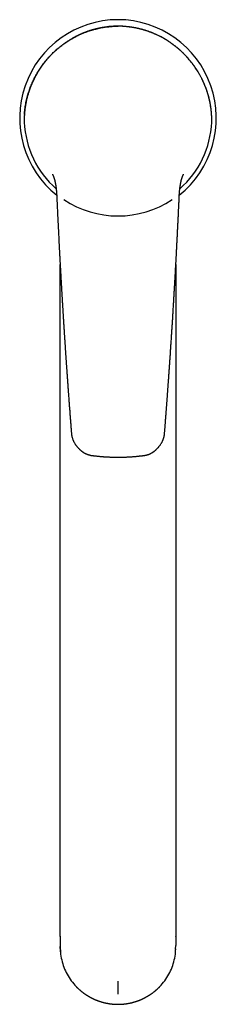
# Model space of a CAD drawing. Header units: millimetres. Extents: x 8 to 757, y 12 to 497.
# Tile 2 of 15: x 367 to 418, y 20 to 275. Entities that reach past the tile are written whole.
import ezdxf

# ---------------------------------------------------------------- set-up
doc = ezdxf.new("R2010")
doc.units = ezdxf.units.MM

msp = doc.modelspace()

# ---------------------------------------------------------------- linework, layer by layer
at = {"color": 7, "linetype": 'Continuous', "lineweight": 30}
for p, q in [((376.08, 233.24), (376.07, 233.25)), ((408.92, 233.23), (408.92, 233.25)), ((377.5, 138.51), (377.5, 211.41)), ((407.5, 211.42), (407.5, 138.51)), ((377.5, 84.1), (377.5, 138.51)), ((407.5, 138.51), (407.5, 84.1)), ((377.5, 37.61), (377.5, 84.1)), ((407.5, 84.1), (407.5, 37.61)), ((377.5, 37.63), (377.5, 37.6)), ((377.5, 37.61), (377.5, 37.6)), ((377.5, 37.61), (377.5, 35.25)), ((407.5, 37.6), (407.5, 37.63)), ((407.5, 37.61), (407.5, 37.63)), ((407.5, 37.61), (407.5, 37.6)), ((407.5, 37.61), (407.5, 35.25)), ((407.45, 34.26), (407.5, 35.25)), ((407.45, 34.27), (407.45, 34.26))]:
    msp.add_line(p, q, dxfattribs=at)
for radius, start, end in [(25.5, 90, 231.4368), (25.5, 308.5635, 90), (24.31, 182.3639, 228.7674), (24.31, 311.2328, 357.6361), (25.28, 236.3084, 303.7328)]:
    msp.add_arc((392.5, 249.28), radius, start, end, dxfattribs=at)
for points, knots in [([(392.5, 273.1), (392.39, 273.1), (392.16, 273.1), (391.83, 273.09), (391.51, 273.07), (391.19, 273.06), (390.89, 273.04), (390.59, 273.01), (390.3, 272.99), (390.02, 272.96), (389.73, 272.92), (389.43, 272.89), (389.12, 272.84), (388.83, 272.8), (388.54, 272.75), (388.27, 272.7), (388.01, 272.65), (387.75, 272.6), (387.51, 272.55), (387.28, 272.5), (387.06, 272.45), (386.84, 272.4), (386.65, 272.35), (386.46, 272.3), (386.29, 272.25), (386.13, 272.21), (385.97, 272.17), (385.82, 272.12), (385.68, 272.08), (385.53, 272.04), (385.4, 272), (385.29, 271.96), (385.2, 271.93), (385.11, 271.9), (385.03, 271.88), (384.92, 271.84), (384.79, 271.8), (384.63, 271.74), (384.46, 271.68), (384.28, 271.61), (384.09, 271.54), (383.89, 271.47), (383.68, 271.39), (383.47, 271.3), (383.25, 271.21), (383.02, 271.12), (382.79, 271.01), (382.56, 270.91), (382.33, 270.8), (382.09, 270.69), (381.86, 270.58), (381.63, 270.46), (381.35, 270.32), (381.04, 270.15), (380.69, 269.96), (380.34, 269.75), (379.99, 269.54), (379.63, 269.32), (379.29, 269.1), (378.95, 268.87), (378.6, 268.63), (378.25, 268.38), (377.9, 268.12), (377.56, 267.85), (377.22, 267.57), (376.89, 267.3), (376.56, 267.02), (376.25, 266.74), (375.95, 266.46), (375.65, 266.18), (375.37, 265.9), (375.1, 265.62), (374.83, 265.34), (374.57, 265.05), (374.32, 264.77), (374.07, 264.48), (373.83, 264.19), (373.59, 263.9), (373.35, 263.6), (373.11, 263.29), (372.88, 262.97), (372.65, 262.65), (372.43, 262.33), (372.2, 261.99), (372.02, 261.7), (371.86, 261.46), (371.75, 261.27), (371.63, 261.08), (371.52, 260.89), (371.42, 260.71), (371.32, 260.54), (371.23, 260.37), (371.14, 260.21), (371.05, 260.05), (370.97, 259.9), (370.9, 259.76), (370.83, 259.62), (370.76, 259.49), (370.7, 259.36), (370.64, 259.24), (370.59, 259.14), (370.55, 259.05), (370.51, 258.98), (370.48, 258.91), (370.44, 258.83), (370.4, 258.74), (370.36, 258.65), (370.31, 258.55), (370.26, 258.44), (370.21, 258.32), (370.16, 258.2), (370.1, 258.07), (370.05, 257.93), (369.99, 257.79), (369.92, 257.63), (369.86, 257.48), (369.8, 257.31), (369.73, 257.14), (369.66, 256.95), (369.6, 256.77), (369.53, 256.57), (369.46, 256.37), (369.39, 256.15), (369.31, 255.93), (369.24, 255.7), (369.17, 255.46), (369.1, 255.21), (369.02, 254.95), (368.95, 254.68), (368.88, 254.41), (368.82, 254.12), (368.75, 253.83), (368.68, 253.53), (368.62, 253.22), (368.56, 252.9), (368.5, 252.57), (368.45, 252.24), (368.4, 251.92), (368.36, 251.59), (368.32, 251.26), (368.29, 250.93), (368.25, 250.58), (368.24, 250.35), (368.23, 250.23)], [0, 0, 0, 0, 0.008812, 0.017436, 0.025872, 0.03412, 0.04218, 0.049912, 0.057462, 0.064829, 0.072013, 0.080327, 0.088381, 0.096174, 0.103707, 0.110979, 0.117989, 0.124739, 0.131226, 0.137452, 0.143415, 0.149117, 0.154557, 0.159446, 0.164101, 0.168524, 0.172713, 0.17667, 0.180874, 0.184779, 0.188385, 0.191691, 0.194078, 0.196302, 0.198551, 0.200872, 0.205195, 0.209748, 0.21453, 0.219541, 0.224891, 0.230478, 0.236304, 0.242368, 0.248669, 0.255208, 0.261987, 0.268516, 0.275254, 0.282185, 0.289134, 0.296049, 0.30293, 0.313676, 0.324338, 0.334916, 0.346156, 0.357299, 0.368345, 0.379292, 0.390141, 0.402131, 0.414024, 0.425847, 0.437601, 0.449285, 0.460896, 0.472436, 0.483901, 0.494728, 0.505489, 0.516194, 0.526843, 0.537469, 0.54821, 0.558458, 0.568824, 0.579308, 0.589908, 0.600625, 0.611458, 0.622407, 0.633471, 0.644649, 0.65594, 0.662327, 0.66871, 0.67491, 0.680903, 0.68669, 0.692271, 0.697645, 0.702876, 0.707896, 0.712704, 0.717301, 0.721687, 0.725789, 0.729687, 0.733382, 0.736874, 0.739286, 0.74159, 0.743791, 0.746139, 0.748787, 0.751736, 0.754986, 0.758231, 0.761731, 0.765484, 0.769492, 0.773755, 0.778273, 0.78284, 0.787641, 0.792677, 0.797948, 0.803454, 0.80909, 0.814954, 0.821044, 0.827361, 0.834042, 0.840959, 0.848112, 0.855502, 0.863129, 0.870991, 0.879089, 0.887423, 0.895992, 0.904796, 0.913834, 0.923105, 0.93261, 0.942346, 0.951474, 0.960796, 0.97031, 0.980017, 0.989913, 1, 1, 1, 1]), ([(368.23, 250.22), (368.25, 250.45), (368.28, 250.91), (368.36, 251.61), (368.46, 252.3), (368.58, 253), (368.71, 253.69), (368.87, 254.37), (369.05, 255.03), (369.23, 255.67), (369.43, 256.29), (369.64, 256.9), (369.87, 257.51), (370.12, 258.11), (370.38, 258.69), (370.64, 259.26), (370.92, 259.81), (371.22, 260.36), (371.53, 260.9), (371.85, 261.44), (372.19, 261.97), (372.54, 262.49), (372.91, 263.01), (373.3, 263.53), (373.71, 264.05), (374.14, 264.56), (374.58, 265.06), (375.03, 265.55), (375.49, 266.02), (375.96, 266.47), (376.43, 266.9), (376.92, 267.32), (377.41, 267.74), (377.93, 268.13), (378.45, 268.52), (378.98, 268.89), (379.51, 269.24), (380.02, 269.57), (380.53, 269.87), (381.04, 270.16), (381.57, 270.43), (382.1, 270.7), (382.63, 270.95), (383.2, 271.2), (383.8, 271.44), (384.44, 271.68), (385.08, 271.9), (385.74, 272.1), (386.39, 272.29), (387.06, 272.45), (387.7, 272.6), (388.32, 272.72), (388.91, 272.82), (389.5, 272.9), (390.1, 272.97), (390.7, 273.03), (391.3, 273.07), (391.9, 273.09), (392.3, 273.1), (392.5, 273.1)], [0, 0, 0, 0, 0.01998, 0.039985, 0.06001, 0.080048, 0.100093, 0.120141, 0.140184, 0.158548, 0.176899, 0.195233, 0.213544, 0.23183, 0.250086, 0.267506, 0.284945, 0.302399, 0.319864, 0.337339, 0.354819, 0.372302, 0.389785, 0.408098, 0.426406, 0.444706, 0.462997, 0.481276, 0.499543, 0.516984, 0.534445, 0.551922, 0.569412, 0.586912, 0.604419, 0.62193, 0.639443, 0.65517, 0.670895, 0.686619, 0.702341, 0.71806, 0.733777, 0.749492, 0.767358, 0.785238, 0.803131, 0.821034, 0.838944, 0.856858, 0.874773, 0.890447, 0.906119, 0.921786, 0.937447, 0.9531, 0.968743, 0.984377, 1, 1, 1, 1]), ([(416.77, 250.23), (416.76, 250.33), (416.75, 250.51), (416.73, 250.78), (416.7, 251.04), (416.68, 251.3), (416.65, 251.54), (416.62, 251.77), (416.59, 252), (416.56, 252.2), (416.53, 252.4), (416.5, 252.6), (416.46, 252.79), (416.43, 252.98), (416.39, 253.17), (416.36, 253.36), (416.32, 253.53), (416.29, 253.69), (416.25, 253.85), (416.22, 253.99), (416.17, 254.21), (416.1, 254.51), (416, 254.88), (415.9, 255.25), (415.79, 255.63), (415.67, 255.98), (415.57, 256.31), (415.46, 256.62), (415.35, 256.91), (415.25, 257.2), (415.14, 257.48), (415.03, 257.75), (414.93, 258), (414.82, 258.24), (414.71, 258.49), (414.6, 258.73), (414.48, 258.99), (414.35, 259.27), (414.2, 259.56), (414.05, 259.86), (413.89, 260.17), (413.72, 260.47), (413.54, 260.79), (413.37, 261.09), (413.18, 261.39), (413, 261.68), (412.82, 261.97), (412.62, 262.26), (412.43, 262.54), (412.21, 262.85), (411.97, 263.19), (411.69, 263.55), (411.41, 263.91), (411.13, 264.26), (410.83, 264.6), (410.54, 264.93), (410.24, 265.27), (409.93, 265.59), (409.63, 265.9), (409.32, 266.21), (409, 266.51), (408.68, 266.81), (408.35, 267.1), (408.01, 267.38), (407.68, 267.66), (407.35, 267.92), (407.01, 268.19), (406.67, 268.44), (406.32, 268.7), (405.95, 268.94), (405.58, 269.19), (405.21, 269.43), (404.82, 269.67), (404.45, 269.88), (404.1, 270.08), (403.78, 270.25), (403.45, 270.43), (403.11, 270.59), (402.81, 270.74), (402.54, 270.87), (402.31, 270.97), (402.09, 271.07), (401.87, 271.16), (401.66, 271.25), (401.45, 271.34), (401.23, 271.43), (401, 271.51), (400.79, 271.59), (400.58, 271.67), (400.38, 271.74), (400.2, 271.8), (400.02, 271.86), (399.87, 271.91), (399.76, 271.94), (399.68, 271.97), (399.59, 272), (399.5, 272.03), (399.4, 272.06), (399.28, 272.09), (399.15, 272.13), (399, 272.18), (398.83, 272.22), (398.66, 272.27), (398.47, 272.32), (398.27, 272.37), (398.07, 272.42), (397.86, 272.47), (397.65, 272.51), (397.43, 272.56), (397.2, 272.61), (396.96, 272.66), (396.71, 272.7), (396.46, 272.75), (396.2, 272.79), (395.94, 272.83), (395.66, 272.87), (395.37, 272.9), (395.08, 272.94), (394.78, 272.97), (394.47, 273), (394.17, 273.02), (393.88, 273.05), (393.57, 273.06), (393.26, 273.08), (392.93, 273.09), (392.68, 273.1), (392.54, 273.1), (392.5, 273.1)], [0, 0, 0, 0, 0.008026, 0.01581, 0.023353, 0.030657, 0.037723, 0.044554, 0.050779, 0.056797, 0.062607, 0.068211, 0.07361, 0.079393, 0.084922, 0.090197, 0.095218, 0.099987, 0.104503, 0.108767, 0.112778, 0.123701, 0.134671, 0.145704, 0.1568, 0.167963, 0.177226, 0.186291, 0.195154, 0.203818, 0.212282, 0.220546, 0.228156, 0.235588, 0.243001, 0.250572, 0.258293, 0.267394, 0.276675, 0.286137, 0.29578, 0.305604, 0.315611, 0.325801, 0.335305, 0.344951, 0.354589, 0.364179, 0.373723, 0.383223, 0.39588, 0.408465, 0.420981, 0.433434, 0.445825, 0.45816, 0.470441, 0.482747, 0.494546, 0.506446, 0.518401, 0.5304, 0.542444, 0.554535, 0.565982, 0.577476, 0.58902, 0.600616, 0.612292, 0.624077, 0.635975, 0.64799, 0.660124, 0.672383, 0.682105, 0.691908, 0.701796, 0.711769, 0.721832, 0.728616, 0.735223, 0.741643, 0.747875, 0.753919, 0.759765, 0.76639, 0.772729, 0.778785, 0.78456, 0.790056, 0.795273, 0.800214, 0.804879, 0.807213, 0.809475, 0.811832, 0.814379, 0.817115, 0.820042, 0.823932, 0.828114, 0.832587, 0.837351, 0.842406, 0.847751, 0.853388, 0.858811, 0.864479, 0.870393, 0.876554, 0.882961, 0.889616, 0.896201, 0.903014, 0.910056, 0.917328, 0.924832, 0.93257, 0.940544, 0.948755, 0.956332, 0.964106, 0.972076, 0.980246, 0.988617, 0.997193, 1, 1, 1, 1]), ([(416.77, 250.22), (416.74, 250.55), (416.69, 251.21), (416.57, 252.17), (416.43, 252.96), (416.31, 253.58), (416.2, 254.07), (416.08, 254.57), (415.89, 255.27), (415.62, 256.16), (415.34, 256.94), (415.15, 257.45), (415.05, 257.7), (414.94, 257.96), (414.84, 258.21), (414.73, 258.45), (414.55, 258.84), (414.3, 259.37), (413.97, 260.02), (413.62, 260.65), (413.26, 261.26), (412.89, 261.85), (412.5, 262.43), (412.13, 262.96), (411.78, 263.43), (411.46, 263.83), (411.15, 264.22), (410.82, 264.61), (410.5, 264.98), (410.17, 265.34), (409.83, 265.69), (409.43, 266.1), (408.94, 266.56), (408.38, 267.07), (407.81, 267.56), (407.24, 268.01), (406.66, 268.44), (406.07, 268.86), (405.47, 269.26), (404.86, 269.64), (404.26, 269.99), (403.66, 270.32), (403.05, 270.63), (402.44, 270.92), (401.66, 271.26), (400.71, 271.63), (399.58, 272.02), (398.44, 272.34), (397.29, 272.61), (396.11, 272.82), (394.92, 272.98), (393.72, 273.08), (392.91, 273.09), (392.5, 273.1)], [0, 0, 0, 0, 0.02902, 0.056566, 0.082638, 0.097313, 0.111477, 0.125131, 0.141386, 0.173227, 0.203964, 0.211833, 0.219626, 0.227343, 0.234985, 0.242551, 0.250042, 0.271093, 0.291705, 0.311881, 0.33162, 0.350926, 0.369798, 0.390273, 0.404588, 0.418719, 0.432669, 0.446437, 0.460026, 0.473435, 0.486665, 0.499719, 0.520884, 0.54159, 0.56184, 0.58164, 0.600994, 0.619905, 0.640104, 0.658889, 0.677448, 0.695784, 0.713901, 0.731802, 0.749491, 0.781132, 0.812492, 0.843587, 0.874432, 0.90553, 0.936813, 0.968297, 1, 1, 1, 1]), ([(392.5, 273.1), (392.5, 273.1), (392.5, 273.11), (392.5, 273.1), (392.5, 273.1)], [0, 0, 0, 0, 0.120268, 1, 1, 1, 1]), ([(368.23, 250.23), (368.23, 250.21), (368.23, 250.16), (368.22, 250.1), (368.22, 250.04), (368.22, 249.99), (368.21, 249.95), (368.21, 249.92), (368.21, 249.89), (368.21, 249.86), (368.21, 249.83), (368.21, 249.8), (368.2, 249.75), (368.2, 249.7), (368.2, 249.64), (368.2, 249.58), (368.2, 249.51), (368.2, 249.45), (368.19, 249.37), (368.19, 249.32), (368.19, 249.29)], [0, 0, 0, 0, 0.082808, 0.155918, 0.219158, 0.272404, 0.315578, 0.348655, 0.377454, 0.40705, 0.438871, 0.472923, 0.519496, 0.570452, 0.631323, 0.703204, 0.767375, 0.838273, 0.915841, 1, 1, 1, 1]), ([(416.81, 249.29), (416.81, 249.32), (416.81, 249.39), (416.8, 249.48), (416.8, 249.56), (416.8, 249.63), (416.8, 249.68), (416.8, 249.72), (416.79, 249.76), (416.79, 249.79), (416.79, 249.82), (416.79, 249.84), (416.79, 249.87), (416.79, 249.89), (416.79, 249.91), (416.79, 249.93), (416.79, 249.96), (416.78, 250), (416.78, 250.05), (416.78, 250.1), (416.77, 250.17), (416.77, 250.21), (416.77, 250.23)], [0, 0, 0, 0, 0.100717, 0.196532, 0.281417, 0.355283, 0.405558, 0.448986, 0.487736, 0.524238, 0.549376, 0.57333, 0.596102, 0.617695, 0.638138, 0.662342, 0.693983, 0.737389, 0.789775, 0.851076, 0.921195, 1, 1, 1, 1]), ([(368.19, 249.28), (368.19, 249.21), (368.19, 249.08), (368.19, 248.88), (368.19, 248.68), (368.2, 248.48), (368.2, 248.34), (368.21, 248.27)], [0, 0, 0, 0, 0.199056, 0.399293, 0.600003, 0.800474, 1, 1, 1, 1]), ([(416.79, 248.27), (416.8, 248.34), (416.8, 248.48), (416.81, 248.68), (416.81, 248.88), (416.81, 249.08), (416.81, 249.21), (416.81, 249.28)], [0, 0, 0, 0, 0.199524, 0.400004, 0.600723, 0.800962, 1, 1, 1, 1]), ([(416.81, 249.15), (416.81, 249.17), (416.81, 249.21), (416.81, 249.25), (416.81, 249.28)], [0, 0, 0, 0, 0.367611, 1, 1, 1, 1]), ([(375.48, 234.79), (375.48, 234.79), (375.48, 234.79), (375.48, 234.79), (375.48, 234.79), (375.49, 234.79), (375.49, 234.78), (375.49, 234.78), (375.49, 234.78), (375.49, 234.78), (375.49, 234.78), (375.49, 234.77), (375.5, 234.77), (375.5, 234.76), (375.5, 234.76), (375.5, 234.76), (375.5, 234.75), (375.51, 234.75), (375.51, 234.74), (375.51, 234.73), (375.52, 234.73), (375.52, 234.72), (375.52, 234.72), (375.53, 234.71), (375.53, 234.7), (375.53, 234.7), (375.54, 234.69), (375.54, 234.68), (375.54, 234.68), (375.55, 234.67), (375.55, 234.66), (375.56, 234.65), (375.56, 234.64), (375.57, 234.63), (375.57, 234.62), (375.58, 234.61), (375.58, 234.6), (375.59, 234.59), (375.59, 234.57), (375.6, 234.56), (375.6, 234.55), (375.61, 234.54), (375.61, 234.54), (375.62, 234.53), (375.62, 234.51), (375.63, 234.49), (375.64, 234.47), (375.65, 234.44), (375.67, 234.41), (375.68, 234.37), (375.7, 234.34), (375.71, 234.31), (375.72, 234.29), (375.73, 234.27), (375.74, 234.25), (375.74, 234.23), (375.75, 234.22), (375.76, 234.2), (375.77, 234.17), (375.78, 234.14), (375.8, 234.1), (375.81, 234.05), (375.83, 234.02), (375.84, 233.99), (375.85, 233.95), (375.86, 233.92), (375.88, 233.88), (375.89, 233.84), (375.9, 233.81), (375.92, 233.77), (375.93, 233.74), (375.94, 233.71), (375.95, 233.68), (375.96, 233.65), (375.96, 233.63), (375.97, 233.61), (375.98, 233.59), (375.98, 233.57), (375.99, 233.55), (376, 233.53), (376, 233.5), (376.01, 233.47), (376.02, 233.45), (376.03, 233.42), (376.04, 233.4), (376.04, 233.38), (376.05, 233.36), (376.05, 233.34), (376.05, 233.33), (376.06, 233.33)], [0, 0, 0, 0, 0.0052961, 0.0136692, 0.0231441, 0.0353866, 0.0474511, 0.0572802, 0.0655949, 0.0722737, 0.0803761, 0.0897654, 0.0998633, 0.1078567, 0.1137569, 0.1207159, 0.1289123, 0.1391275, 0.1497811, 0.1584874, 0.1654146, 0.1712313, 0.1772625, 0.1864068, 0.1946933, 0.2004721, 0.2060768, 0.2135387, 0.221579, 0.2290151, 0.2364438, 0.2441891, 0.2537572, 0.2622598, 0.2702397, 0.2790203, 0.2867275, 0.2939179, 0.3030665, 0.3120155, 0.3182368, 0.3227623, 0.3289219, 0.3363156, 0.343015, 0.3558341, 0.3696846, 0.3878809, 0.4095223, 0.4289964, 0.4486137, 0.4663334, 0.4768824, 0.4868131, 0.4962737, 0.5055666, 0.5150619, 0.5263218, 0.5394036, 0.5526784, 0.5771551, 0.6018797, 0.6199672, 0.6353015, 0.6529897, 0.6718159, 0.6962866, 0.7180111, 0.7361601, 0.7545174, 0.772825, 0.7907322, 0.8062852, 0.8196877, 0.8315917, 0.8440873, 0.854384, 0.8644535, 0.8754725, 0.888368, 0.9031898, 0.9184042, 0.9336272, 0.948586, 0.9609234, 0.9703582, 0.9807439, 0.9910395, 1, 1, 1, 1]), ([(408.94, 233.33), (408.94, 233.33), (408.95, 233.34), (408.95, 233.36), (408.96, 233.39), (408.97, 233.41), (408.98, 233.44), (408.98, 233.46), (408.99, 233.49), (409, 233.53), (409.01, 233.56), (409.03, 233.6), (409.04, 233.64), (409.05, 233.68), (409.07, 233.72), (409.08, 233.75), (409.09, 233.78), (409.1, 233.81), (409.11, 233.84), (409.12, 233.87), (409.13, 233.91), (409.14, 233.93), (409.15, 233.95), (409.16, 233.98), (409.16, 234), (409.17, 234.01), (409.18, 234.03), (409.18, 234.04), (409.19, 234.06), (409.2, 234.09), (409.21, 234.11), (409.22, 234.14), (409.24, 234.18), (409.25, 234.21), (409.26, 234.24), (409.27, 234.27), (409.28, 234.29), (409.29, 234.3), (409.3, 234.32), (409.3, 234.35), (409.31, 234.37), (409.32, 234.39), (409.33, 234.41), (409.34, 234.43), (409.35, 234.45), (409.36, 234.46), (409.36, 234.48), (409.37, 234.5), (409.38, 234.51), (409.38, 234.52), (409.39, 234.53), (409.39, 234.54), (409.4, 234.55), (409.4, 234.56), (409.4, 234.56), (409.41, 234.58), (409.41, 234.59), (409.42, 234.59), (409.42, 234.6), (409.43, 234.61), (409.43, 234.62), (409.43, 234.63), (409.44, 234.64), (409.45, 234.65), (409.45, 234.66), (409.46, 234.68), (409.46, 234.69), (409.46, 234.69), (409.47, 234.7), (409.47, 234.7), (409.47, 234.71), (409.48, 234.72), (409.48, 234.72), (409.48, 234.73), (409.49, 234.73), (409.49, 234.74), (409.49, 234.74), (409.49, 234.74), (409.5, 234.75), (409.5, 234.76), (409.5, 234.76), (409.5, 234.77), (409.51, 234.77), (409.51, 234.77), (409.51, 234.78), (409.51, 234.78), (409.51, 234.78), (409.51, 234.78), (409.51, 234.79), (409.51, 234.79), (409.52, 234.79), (409.52, 234.79), (409.52, 234.79), (409.52, 234.79), (409.52, 234.79), (409.52, 234.79)], [0, 0, 0, 0, 0.002013, 0.018729, 0.034728, 0.048393, 0.06127, 0.073808, 0.091188, 0.110006, 0.130083, 0.151131, 0.173762, 0.196691, 0.218921, 0.236031, 0.251368, 0.269272, 0.283931, 0.301575, 0.32226, 0.335567, 0.347884, 0.359788, 0.37, 0.378623, 0.386091, 0.394495, 0.404511, 0.416356, 0.428307, 0.447283, 0.465927, 0.483707, 0.499301, 0.51337, 0.522829, 0.532092, 0.542895, 0.556069, 0.570182, 0.581123, 0.592367, 0.604072, 0.615681, 0.62568, 0.636073, 0.645168, 0.653797, 0.664416, 0.670692, 0.675988, 0.679973, 0.684316, 0.690713, 0.698602, 0.706079, 0.712125, 0.718616, 0.726328, 0.733644, 0.739779, 0.747334, 0.758655, 0.768179, 0.778538, 0.78885, 0.794686, 0.79928, 0.804759, 0.812926, 0.822563, 0.83068, 0.836921, 0.842252, 0.846725, 0.851195, 0.857455, 0.869054, 0.878415, 0.886049, 0.893411, 0.904482, 0.916468, 0.925844, 0.933739, 0.940073, 0.947813, 0.956909, 0.967197, 0.976163, 0.982672, 0.988103, 0.993433, 1, 1, 1, 1]), ([(376.03, 233.44), (376.03, 233.44), (376.03, 233.44), (376.03, 233.44), (376.03, 233.44), (376.03, 233.44), (376.03, 233.44), (376.03, 233.44), (376.03, 233.43), (376.03, 233.43), (376.03, 233.42), (376.03, 233.42), (376.03, 233.41), (376.04, 233.4), (376.04, 233.39), (376.04, 233.38), (376.04, 233.37), (376.05, 233.36), (376.05, 233.34), (376.06, 233.33), (376.06, 233.32), (376.06, 233.31), (376.06, 233.29), (376.07, 233.28), (376.07, 233.27), (376.07, 233.26), (376.08, 233.25), (376.08, 233.24)], [0, 0, 0, 0, 0.009037, 0.082553, 0.136108, 0.178559, 0.216357, 0.261167, 0.301484, 0.344763, 0.384584, 0.420263, 0.456684, 0.500021, 0.549887, 0.600877, 0.651377, 0.700691, 0.752607, 0.797847, 0.837781, 0.87246, 0.909116, 0.946259, 0.961394, 0.97941, 1, 1, 1, 1]), ([(376.07, 233.25), (376.08, 233.25), (376.08, 233.23), (376.09, 233.19), (376.1, 233.15), (376.11, 233.1), (376.12, 233.05), (376.14, 233), (376.15, 232.94), (376.16, 232.89), (376.17, 232.83), (376.19, 232.77), (376.2, 232.69), (376.22, 232.59), (376.25, 232.47), (376.27, 232.32), (376.31, 232.16), (376.34, 231.96), (376.37, 231.76), (376.4, 231.55), (376.44, 231.32), (376.47, 231.08), (376.49, 230.83), (376.52, 230.56), (376.54, 230.29), (376.56, 230.01), (376.58, 229.72), (376.6, 229.44), (376.61, 229.17), (376.63, 228.89), (376.64, 228.61), (376.65, 228.32), (376.67, 228.04), (376.68, 227.75), (376.7, 227.36), (376.72, 226.85), (376.75, 226.23), (376.78, 225.56), (376.81, 224.82), (376.85, 224.02), (376.89, 223.21), (376.93, 222.39), (376.97, 221.56), (377.01, 220.71), (377.06, 219.88), (377.1, 219.06), (377.14, 218.26), (377.18, 217.45), (377.22, 216.62), (377.27, 215.79), (377.3, 215.07), (377.33, 214.48), (377.36, 214), (377.38, 213.54), (377.41, 213.08), (377.43, 212.62), (377.46, 212.15), (377.49, 211.66), (377.51, 211.15), (377.54, 210.65), (377.57, 210.16), (377.6, 209.67), (377.62, 209.19), (377.65, 208.72), (377.68, 208.26), (377.7, 207.81), (377.73, 207.37), (377.75, 206.94), (377.78, 206.52), (377.8, 206.11), (377.82, 205.7), (377.84, 205.31), (377.87, 204.93), (377.89, 204.56), (377.91, 204.21), (377.93, 203.86), (377.95, 203.54), (377.97, 203.26), (377.98, 203), (378, 202.75), (378.01, 202.5), (378.02, 202.26), (378.04, 202.01), (378.05, 201.76), (378.07, 201.5), (378.09, 201.22), (378.11, 200.93), (378.12, 200.6), (378.14, 200.27), (378.17, 199.93), (378.19, 199.58), (378.21, 199.22), (378.23, 198.85), (378.26, 198.47), (378.28, 198.07), (378.31, 197.65), (378.33, 197.22), (378.36, 196.78), (378.39, 196.33), (378.42, 195.88), (378.45, 195.43), (378.47, 194.99), (378.5, 194.53), (378.53, 194.07), (378.56, 193.6), (378.59, 193.12), (378.63, 192.64), (378.66, 192.15), (378.69, 191.68), (378.72, 191.24), (378.75, 190.83), (378.77, 190.42), (378.8, 190.01), (378.83, 189.6), (378.85, 189.21), (378.88, 188.83), (378.9, 188.45), (378.93, 188.07), (378.96, 187.68), (378.98, 187.28), (379.01, 186.89), (379.04, 186.51), (379.06, 186.14), (379.09, 185.78), (379.11, 185.43), (379.14, 185.08), (379.16, 184.74), (379.18, 184.41), (379.21, 184.08), (379.23, 183.77), (379.25, 183.47), (379.27, 183.19), (379.29, 182.94), (379.3, 182.7), (379.32, 182.48), (379.33, 182.26), (379.35, 182.07), (379.36, 181.92), (379.37, 181.79), (379.38, 181.66), (379.39, 181.54), (379.39, 181.42), (379.4, 181.31), (379.41, 181.19), (379.42, 181.08), (379.43, 180.97), (379.43, 180.88), (379.44, 180.8), (379.44, 180.74), (379.45, 180.7), (379.45, 180.66), (379.45, 180.62), (379.45, 180.58), (379.46, 180.52), (379.46, 180.45), (379.47, 180.37), (379.48, 180.28), (379.48, 180.17), (379.49, 180.06), (379.5, 179.93), (379.51, 179.8), (379.52, 179.66), (379.53, 179.51), (379.54, 179.35), (379.56, 179.18), (379.57, 179), (379.58, 178.81), (379.6, 178.61), (379.61, 178.4), (379.63, 178.18), (379.65, 177.96), (379.66, 177.73), (379.68, 177.5), (379.71, 177.14), (379.74, 176.65), (379.79, 176.03), (379.83, 175.42), (379.88, 174.82), (379.92, 174.22), (379.97, 173.65), (380.01, 173.09), (380.05, 172.56), (380.09, 172.03), (380.13, 171.51), (380.17, 171), (380.21, 170.49), (380.25, 169.98), (380.29, 169.48), (380.33, 168.97), (380.36, 168.55), (380.39, 168.22), (380.4, 167.99), (380.43, 167.76), (380.45, 167.54), (380.48, 167.31), (380.52, 167.08), (380.57, 166.86), (380.63, 166.64), (380.7, 166.42), (380.77, 166.2), (380.86, 165.99), (380.95, 165.78), (381.05, 165.58), (381.16, 165.37), (381.27, 165.17), (381.39, 164.98), (381.52, 164.79), (381.66, 164.6), (381.8, 164.42), (381.93, 164.26), (382.07, 164.1), (382.2, 163.95), (382.33, 163.82), (382.46, 163.69), (382.58, 163.58), (382.7, 163.47), (382.81, 163.37), (382.92, 163.28), (383.02, 163.2), (383.1, 163.14), (383.17, 163.09), (383.21, 163.06), (383.25, 163.03), (383.29, 163), (383.31, 162.98), (383.33, 162.97), (383.34, 162.96), (383.35, 162.96), (383.35, 162.96), (383.36, 162.95), (383.37, 162.94), (383.38, 162.93), (383.41, 162.92), (383.44, 162.9), (383.48, 162.87), (383.52, 162.84), (383.58, 162.81), (383.64, 162.77), (383.71, 162.73), (383.78, 162.68), (383.87, 162.64), (383.95, 162.59), (384.05, 162.54), (384.16, 162.49), (384.27, 162.44), (384.39, 162.39), (384.52, 162.33), (384.65, 162.29), (384.79, 162.24), (384.93, 162.2), (385.08, 162.16), (385.24, 162.12), (385.4, 162.08), (385.59, 162.05), (385.78, 162.02), (385.98, 162), (386.19, 161.97), (386.4, 161.94), (386.63, 161.92), (386.86, 161.9), (387.1, 161.87), (387.35, 161.84), (387.62, 161.82), (387.89, 161.79), (388.18, 161.77), (388.47, 161.75), (388.77, 161.72), (389.08, 161.7), (389.39, 161.68), (389.72, 161.66), (390.05, 161.65), (390.39, 161.63), (390.73, 161.62), (391.08, 161.61), (391.42, 161.6), (391.78, 161.6), (392.14, 161.59), (392.38, 161.59), (392.5, 161.59)], [0, 0, 0, 0, 0.000585, 0.001365, 0.002111, 0.002849, 0.003485, 0.004147, 0.004839, 0.005552, 0.006287, 0.007044, 0.007822, 0.009304, 0.010859, 0.012486, 0.014779, 0.017202, 0.019754, 0.022436, 0.025307, 0.028312, 0.031452, 0.034727, 0.038137, 0.041682, 0.045361, 0.048691, 0.052121, 0.055602, 0.0591, 0.062618, 0.066156, 0.069715, 0.073296, 0.080865, 0.088524, 0.096273, 0.10604, 0.115947, 0.125995, 0.136183, 0.146512, 0.156981, 0.167592, 0.177442, 0.187411, 0.197498, 0.207705, 0.218031, 0.228477, 0.234379, 0.240249, 0.246035, 0.251737, 0.257356, 0.262891, 0.269306, 0.275606, 0.28179, 0.287857, 0.293929, 0.29988, 0.305711, 0.31142, 0.317009, 0.322477, 0.327824, 0.33304, 0.338135, 0.34311, 0.347964, 0.352699, 0.357232, 0.361649, 0.365949, 0.370134, 0.373398, 0.376588, 0.379704, 0.382745, 0.385737, 0.388753, 0.391861, 0.395061, 0.398355, 0.40221, 0.406186, 0.410281, 0.414497, 0.418833, 0.423289, 0.427865, 0.432563, 0.437613, 0.442796, 0.448111, 0.453559, 0.459141, 0.464855, 0.470251, 0.475761, 0.481386, 0.487124, 0.492977, 0.498837, 0.504807, 0.510888, 0.517081, 0.522115, 0.52722, 0.53239, 0.537505, 0.542523, 0.547357, 0.552099, 0.556746, 0.5613, 0.566362, 0.571302, 0.576121, 0.580819, 0.585396, 0.589851, 0.594185, 0.598397, 0.602678, 0.606826, 0.61084, 0.614719, 0.618465, 0.622075, 0.625057, 0.62794, 0.630724, 0.63341, 0.635997, 0.637638, 0.639236, 0.640791, 0.642304, 0.643767, 0.645146, 0.646685, 0.648096, 0.649381, 0.650539, 0.651569, 0.652175, 0.652726, 0.653223, 0.653678, 0.654195, 0.654797, 0.655685, 0.656711, 0.657874, 0.659175, 0.660613, 0.662189, 0.663801, 0.665536, 0.667392, 0.669372, 0.671474, 0.673699, 0.676046, 0.678517, 0.68111, 0.683827, 0.686615, 0.689454, 0.69228, 0.695092, 0.702864, 0.71053, 0.718089, 0.725543, 0.73289, 0.74013, 0.746858, 0.753491, 0.760029, 0.766471, 0.772817, 0.779066, 0.785294, 0.791571, 0.797897, 0.804275, 0.807099, 0.809933, 0.812777, 0.815628, 0.818486, 0.8213, 0.824123, 0.826957, 0.829802, 0.832595, 0.835399, 0.838213, 0.841038, 0.843872, 0.846715, 0.849566, 0.852427, 0.85529, 0.858064, 0.860725, 0.863272, 0.865705, 0.868024, 0.870228, 0.872317, 0.87429, 0.876146, 0.877886, 0.879509, 0.881015, 0.881724, 0.882404, 0.883049, 0.883586, 0.883992, 0.884268, 0.884379, 0.884432, 0.884486, 0.884586, 0.884734, 0.884998, 0.885342, 0.885767, 0.886347, 0.887031, 0.887818, 0.88871, 0.889705, 0.890804, 0.891957, 0.893206, 0.894552, 0.895994, 0.897533, 0.899168, 0.900902, 0.902576, 0.904333, 0.90617, 0.908089, 0.910089, 0.91217, 0.914483, 0.916887, 0.919383, 0.921971, 0.92465, 0.927421, 0.930284, 0.933239, 0.936434, 0.93973, 0.943127, 0.946626, 0.950227, 0.95393, 0.957735, 0.961642, 0.965652, 0.969763, 0.973976, 0.978291, 0.982453, 0.986704, 0.991046, 0.995478, 1, 1, 1, 1]), ([(392.5, 161.59), (392.64, 161.59), (392.91, 161.59), (393.32, 161.6), (393.71, 161.6), (394.1, 161.62), (394.48, 161.63), (394.85, 161.64), (395.22, 161.66), (395.59, 161.68), (395.96, 161.7), (396.32, 161.73), (396.67, 161.76), (397.01, 161.79), (397.34, 161.82), (397.66, 161.85), (397.96, 161.88), (398.25, 161.91), (398.52, 161.94), (398.75, 161.96), (398.96, 161.99), (399.16, 162.01), (399.35, 162.04), (399.54, 162.07), (399.72, 162.11), (399.9, 162.15), (400.07, 162.2), (400.23, 162.24), (400.38, 162.3), (400.52, 162.35), (400.65, 162.4), (400.79, 162.46), (400.91, 162.52), (401.03, 162.58), (401.14, 162.64), (401.24, 162.7), (401.32, 162.75), (401.4, 162.79), (401.47, 162.84), (401.54, 162.88), (401.59, 162.92), (401.64, 162.95), (401.69, 162.98), (401.72, 163.01), (401.75, 163.03), (401.78, 163.05), (401.79, 163.06), (401.8, 163.07), (401.81, 163.08), (401.83, 163.08), (401.84, 163.1), (401.86, 163.11), (401.89, 163.13), (401.92, 163.16), (401.96, 163.19), (402.01, 163.23), (402.07, 163.27), (402.13, 163.32), (402.2, 163.38), (402.27, 163.44), (402.34, 163.51), (402.42, 163.57), (402.52, 163.67), (402.65, 163.8), (402.81, 163.97), (402.97, 164.14), (403.13, 164.32), (403.28, 164.52), (403.43, 164.71), (403.56, 164.91), (403.69, 165.11), (403.8, 165.3), (403.91, 165.5), (404, 165.68), (404.08, 165.85), (404.15, 166.01), (404.21, 166.17), (404.27, 166.33), (404.33, 166.51), (404.39, 166.69), (404.44, 166.89), (404.48, 167.1), (404.52, 167.32), (404.55, 167.55), (404.58, 167.79), (404.6, 168.06), (404.62, 168.36), (404.65, 168.7), (404.68, 169.05), (404.71, 169.4), (404.73, 169.77), (404.76, 170.15), (404.79, 170.54), (404.82, 170.94), (404.86, 171.35), (404.89, 171.77), (404.92, 172.2), (404.96, 172.64), (404.99, 173.09), (405.02, 173.52), (405.05, 173.92), (405.08, 174.3), (405.11, 174.68), (405.14, 175.06), (405.17, 175.44), (405.2, 175.81), (405.22, 176.19), (405.25, 176.57), (405.28, 176.95), (405.31, 177.33), (405.34, 177.7), (405.36, 178.06), (405.39, 178.41), (405.41, 178.75), (405.44, 179.08), (405.46, 179.42), (405.48, 179.75), (405.51, 180.06), (405.53, 180.37), (405.55, 180.67), (405.57, 180.96), (405.59, 181.24), (405.61, 181.51), (405.63, 181.77), (405.65, 182.02), (405.67, 182.26), (405.68, 182.47), (405.69, 182.64), (405.7, 182.78), (405.71, 182.92), (405.72, 183.04), (405.73, 183.16), (405.74, 183.27), (405.74, 183.36), (405.75, 183.44), (405.75, 183.51), (405.76, 183.57), (405.76, 183.63), (405.77, 183.68), (405.77, 183.72), (405.77, 183.78), (405.78, 183.84), (405.78, 183.91), (405.79, 183.99), (405.79, 184.08), (405.8, 184.18), (405.81, 184.29), (405.82, 184.42), (405.83, 184.56), (405.84, 184.71), (405.85, 184.86), (405.86, 185.03), (405.87, 185.21), (405.89, 185.39), (405.9, 185.57), (405.91, 185.76), (405.92, 185.95), (405.94, 186.14), (405.96, 186.4), (405.98, 186.73), (406.01, 187.15), (406.04, 187.61), (406.07, 188.1), (406.11, 188.6), (406.14, 189.1), (406.17, 189.61), (406.21, 190.12), (406.24, 190.65), (406.28, 191.18), (406.31, 191.73), (406.35, 192.3), (406.39, 192.9), (406.43, 193.53), (406.47, 194.17), (406.51, 194.83), (406.55, 195.44), (406.59, 196.01), (406.62, 196.54), (406.66, 197.07), (406.69, 197.59), (406.72, 198.11), (406.75, 198.62), (406.78, 199.11), (406.81, 199.6), (406.84, 200.11), (406.88, 200.64), (406.91, 201.19), (406.94, 201.73), (406.97, 202.25), (407, 202.77), (407.03, 203.27), (407.06, 203.77), (407.09, 204.25), (407.12, 204.72), (407.15, 205.17), (407.17, 205.62), (407.2, 206.05), (407.22, 206.46), (407.24, 206.85), (407.26, 207.23), (407.29, 207.6), (407.31, 207.96), (407.33, 208.33), (407.35, 208.69), (407.37, 209.04), (407.39, 209.37), (407.4, 209.7), (407.42, 210.04), (407.44, 210.39), (407.46, 210.77), (407.49, 211.16), (407.51, 211.55), (407.53, 211.94), (407.55, 212.31), (407.57, 212.7), (407.59, 213.1), (407.61, 213.5), (407.64, 213.91), (407.66, 214.34), (407.68, 214.78), (407.71, 215.24), (407.73, 215.73), (407.76, 216.23), (407.78, 216.73), (407.81, 217.25), (407.84, 217.77), (407.86, 218.29), (407.89, 218.8), (407.92, 219.33), (407.94, 219.86), (407.97, 220.38), (407.99, 220.87), (408.02, 221.33), (408.04, 221.81), (408.06, 222.29), (408.09, 222.77), (408.11, 223.25), (408.13, 223.72), (408.16, 224.17), (408.18, 224.61), (408.2, 225.04), (408.22, 225.49), (408.24, 225.96), (408.26, 226.45), (408.29, 226.93), (408.31, 227.4), (408.33, 227.86), (408.35, 228.29), (408.36, 228.71), (408.38, 229.11), (408.4, 229.5), (408.43, 229.87), (408.45, 230.24), (408.48, 230.58), (408.51, 230.91), (408.55, 231.23), (408.59, 231.54), (408.64, 231.84), (408.68, 232.08), (408.71, 232.27), (408.74, 232.4), (408.76, 232.52), (408.79, 232.63), (408.81, 232.74), (408.83, 232.84), (408.85, 232.93), (408.87, 233.01), (408.89, 233.09), (408.9, 233.15), (408.91, 233.2), (408.92, 233.22), (408.92, 233.23)], [0, 0, 0, 0, 0.005113, 0.010114, 0.015001, 0.019775, 0.024436, 0.028984, 0.033417, 0.038163, 0.042771, 0.04724, 0.051573, 0.055767, 0.059823, 0.063743, 0.067526, 0.071172, 0.074683, 0.077345, 0.079924, 0.082419, 0.084831, 0.087158, 0.089475, 0.091702, 0.093838, 0.095884, 0.097839, 0.099703, 0.101474, 0.103318, 0.105051, 0.106674, 0.108188, 0.109593, 0.110823, 0.111956, 0.112991, 0.113929, 0.11477, 0.115513, 0.11616, 0.116708, 0.11716, 0.117514, 0.117771, 0.117936, 0.118085, 0.118251, 0.11849, 0.118815, 0.119225, 0.11972, 0.120381, 0.12115, 0.122028, 0.123015, 0.124109, 0.12529, 0.126524, 0.127751, 0.12897, 0.131842, 0.13467, 0.137455, 0.140565, 0.14362, 0.146619, 0.149564, 0.152455, 0.155293, 0.158078, 0.16081, 0.16284, 0.16491, 0.167047, 0.169251, 0.171523, 0.173862, 0.176267, 0.178991, 0.181797, 0.184687, 0.187662, 0.190721, 0.194741, 0.198893, 0.203175, 0.207589, 0.212135, 0.216814, 0.221625, 0.226567, 0.231642, 0.236848, 0.242185, 0.247654, 0.253253, 0.258983, 0.263577, 0.268251, 0.273006, 0.277767, 0.282438, 0.287018, 0.291507, 0.2964, 0.30118, 0.305849, 0.310406, 0.314851, 0.319185, 0.323408, 0.32752, 0.331708, 0.335775, 0.33972, 0.343544, 0.347246, 0.350828, 0.354288, 0.357628, 0.360847, 0.363945, 0.366923, 0.369781, 0.371638, 0.373426, 0.375097, 0.376647, 0.378077, 0.379386, 0.380574, 0.381548, 0.382422, 0.383197, 0.383873, 0.384449, 0.384995, 0.385623, 0.386411, 0.387301, 0.388291, 0.389384, 0.390577, 0.392029, 0.393608, 0.395312, 0.397143, 0.399099, 0.401182, 0.40339, 0.405725, 0.407923, 0.410222, 0.4126, 0.415003, 0.417428, 0.422256, 0.427171, 0.433136, 0.439222, 0.445431, 0.451596, 0.457876, 0.464272, 0.470784, 0.477412, 0.484154, 0.491012, 0.498689, 0.506505, 0.514461, 0.522556, 0.53079, 0.537223, 0.543738, 0.550334, 0.556899, 0.563359, 0.569603, 0.575747, 0.581791, 0.587734, 0.59468, 0.601485, 0.608149, 0.614672, 0.621054, 0.627296, 0.633397, 0.639358, 0.645179, 0.65086, 0.6564, 0.661801, 0.666765, 0.671605, 0.67632, 0.680911, 0.685378, 0.68998, 0.694443, 0.698766, 0.702949, 0.706993, 0.710898, 0.715483, 0.720207, 0.725069, 0.730069, 0.73465, 0.739341, 0.744143, 0.749055, 0.754077, 0.759209, 0.764452, 0.769805, 0.775709, 0.781743, 0.787906, 0.794197, 0.800618, 0.807167, 0.813461, 0.81987, 0.826395, 0.833034, 0.839789, 0.845506, 0.851304, 0.857182, 0.863141, 0.86918, 0.875274, 0.88094, 0.886509, 0.89198, 0.897353, 0.902629, 0.908858, 0.914945, 0.92089, 0.926693, 0.932354, 0.937872, 0.942945, 0.947896, 0.952723, 0.957424, 0.962, 0.966215, 0.970317, 0.974305, 0.978179, 0.981939, 0.985584, 0.987345, 0.98901, 0.990578, 0.99205, 0.993428, 0.994711, 0.995901, 0.997, 0.99801, 0.998933, 0.999773, 1, 1, 1, 1]), ([(408.92, 233.25), (408.93, 233.25), (408.93, 233.27), (408.93, 233.29), (408.94, 233.3), (408.94, 233.32), (408.95, 233.33), (408.95, 233.35), (408.95, 233.36), (408.96, 233.38), (408.96, 233.38), (408.96, 233.39), (408.96, 233.4), (408.96, 233.4), (408.96, 233.41), (408.97, 233.41), (408.97, 233.42), (408.97, 233.42), (408.97, 233.43), (408.97, 233.43), (408.97, 233.43), (408.97, 233.43), (408.97, 233.44), (408.97, 233.44), (408.97, 233.44), (408.97, 233.44), (408.97, 233.45), (408.97, 233.45), (408.97, 233.45)], [0, 0, 0, 0, 0.041026, 0.086974, 0.131261, 0.175922, 0.21423, 0.257815, 0.304913, 0.35058, 0.395088, 0.426541, 0.460236, 0.496171, 0.533817, 0.56748, 0.595159, 0.617513, 0.635414, 0.65695, 0.689932, 0.730892, 0.779793, 0.828464, 0.870472, 0.906085, 0.982289, 1, 1, 1, 1]), ([(377.51, 35.2), (377.51, 35.19), (377.5, 35.15), (377.5, 35.1), (377.5, 35.02), (377.5, 34.96), (377.5, 34.91), (377.5, 34.89), (377.5, 34.89)], [0, 0, 0, 0, 0.071393, 0.35018, 0.564315, 0.781642, 0.996612, 1, 1, 1, 1]), ([(377.5, 35), (377.5, 35), (377.5, 34.97), (377.5, 34.92), (377.51, 34.86), (377.51, 34.8), (377.51, 34.75), (377.51, 34.71), (377.51, 34.68), (377.51, 34.64), (377.51, 34.59), (377.52, 34.55), (377.52, 34.5), (377.52, 34.46), (377.52, 34.42), (377.53, 34.39), (377.53, 34.35), (377.53, 34.32), (377.53, 34.28), (377.54, 34.23), (377.54, 34.18), (377.54, 34.14), (377.55, 34.1), (377.55, 34.06), (377.55, 34.03), (377.55, 34), (377.56, 33.97), (377.56, 33.94), (377.56, 33.9), (377.56, 33.87), (377.57, 33.84), (377.57, 33.81), (377.57, 33.78), (377.58, 33.74), (377.58, 33.7), (377.58, 33.67), (377.59, 33.64), (377.59, 33.63), (377.59, 33.62), (377.59, 33.61), (377.59, 33.6), (377.59, 33.59), (377.59, 33.58), (377.59, 33.58), (377.59, 33.57), (377.59, 33.57), (377.59, 33.57), (377.59, 33.57)], [0, 0, 0, 0, 0.012798, 0.048166, 0.085367, 0.124055, 0.149776, 0.171523, 0.191305, 0.214283, 0.240591, 0.268561, 0.297702, 0.321422, 0.344222, 0.364928, 0.383544, 0.403346, 0.427334, 0.453149, 0.48435, 0.51203, 0.536083, 0.556345, 0.573005, 0.590784, 0.608717, 0.628725, 0.650591, 0.672983, 0.691948, 0.709807, 0.731536, 0.758986, 0.78802, 0.81906, 0.839087, 0.854805, 0.864945, 0.877758, 0.893354, 0.915809, 0.941546, 0.964645, 0.983999, 0.999693, 1, 1, 1, 1]), ([(377.59, 33.57), (377.59, 33.57), (377.59, 33.57), (377.59, 33.58), (377.59, 33.58), (377.59, 33.6), (377.59, 33.61), (377.59, 33.63), (377.59, 33.66), (377.58, 33.7), (377.58, 33.75), (377.58, 33.8), (377.57, 33.85), (377.57, 33.92), (377.56, 34), (377.56, 34.09), (377.56, 34.18), (377.55, 34.25), (377.55, 34.29), (377.55, 34.33), (377.55, 34.36), (377.55, 34.38), (377.55, 34.4), (377.55, 34.41), (377.55, 34.43), (377.55, 34.45), (377.54, 34.48), (377.54, 34.51), (377.54, 34.56), (377.54, 34.63), (377.54, 34.71), (377.53, 34.79), (377.53, 34.87), (377.53, 34.92), (377.53, 34.95), (377.53, 34.95)], [0, 0, 0, 0, 0.010438, 0.021274, 0.038391, 0.056649, 0.082719, 0.109796, 0.136095, 0.173979, 0.209789, 0.246152, 0.285496, 0.328113, 0.373985, 0.44238, 0.515295, 0.545193, 0.574531, 0.599119, 0.61863, 0.631762, 0.64085, 0.64812, 0.658475, 0.672095, 0.68898, 0.70913, 0.732541, 0.785875, 0.839999, 0.894421, 0.949167, 0.983756, 1, 1, 1, 1]), ([(377.53, 34.89), (377.53, 34.41), (377.54, 33.28), (377.86, 31.49), (378.44, 29.59), (379.28, 27.78), (380.34, 26.1), (381.22, 25.12), (381.65, 24.63)], [0, 0, 0, 0, 0.125901, 0.301678, 0.477455, 0.653232, 0.829009, 1, 1, 1, 1]), ([(403.35, 24.63), (403.78, 25.12), (404.66, 26.1), (405.72, 27.78), (406.56, 29.59), (407.14, 31.49), (407.44, 33.1), (407.45, 34.06), (407.46, 34.36)], [0, 0, 0, 0, 0.1794654, 0.3639558, 0.5484462, 0.7329366, 0.9174271, 1, 1, 1, 1]), ([(407.41, 33.6), (407.41, 33.6), (407.41, 33.6), (407.41, 33.6), (407.41, 33.61), (407.41, 33.63), (407.41, 33.65), (407.42, 33.67), (407.42, 33.68), (407.42, 33.7), (407.42, 33.72), (407.42, 33.73), (407.42, 33.74), (407.42, 33.75), (407.43, 33.77), (407.43, 33.8), (407.43, 33.83), (407.43, 33.85), (407.44, 33.88), (407.44, 33.92), (407.44, 33.97), (407.45, 34.03), (407.45, 34.09), (407.46, 34.16), (407.46, 34.21), (407.47, 34.24), (407.47, 34.25)], [0, 0, 0, 0, 0.007285, 0.061291, 0.117116, 0.17543, 0.23682, 0.283778, 0.325602, 0.361711, 0.3922, 0.409492, 0.424451, 0.439187, 0.469361, 0.506492, 0.538571, 0.567632, 0.601157, 0.63573, 0.692978, 0.758658, 0.832574, 0.909697, 0.982666, 1, 1, 1, 1]), ([(392.5, 23.82), (392.5, 23.86), (392.5, 23.94), (392.5, 24.07), (392.5, 24.21), (392.5, 24.35), (392.5, 24.49), (392.5, 24.63), (392.5, 24.77), (392.5, 24.92), (392.5, 25.06), (392.5, 25.21), (392.5, 25.35), (392.5, 25.49), (392.5, 25.63), (392.5, 25.77), (392.5, 25.91), (392.5, 26), (392.5, 26.04)], [0, 0, 0, 0, 0.065826, 0.131568, 0.197143, 0.262464, 0.32745, 0.392021, 0.456099, 0.519613, 0.582491, 0.644669, 0.706086, 0.766688, 0.826423, 0.885246, 0.943117, 1, 1, 1, 1]), ([(381.65, 24.63), (381.68, 24.6), (381.75, 24.53), (381.86, 24.41), (382, 24.27), (382.15, 24.14), (382.29, 24), (382.44, 23.87), (382.59, 23.74), (382.74, 23.61), (382.89, 23.48), (383.04, 23.36), (383.2, 23.23), (383.35, 23.11), (383.51, 22.99), (383.67, 22.88), (383.83, 22.76), (384, 22.65), (384.16, 22.54), (384.33, 22.43), (384.5, 22.33), (384.66, 22.22), (384.83, 22.12), (385.01, 22.02), (385.18, 21.92), (385.35, 21.83), (385.53, 21.74), (385.71, 21.65), (385.88, 21.56), (386.06, 21.47), (386.24, 21.39), (386.42, 21.31), (386.61, 21.23), (386.79, 21.15), (386.97, 21.08), (387.16, 21.01), (387.34, 20.94), (387.53, 20.87), (387.72, 20.81), (387.91, 20.75), (388.1, 20.69), (388.29, 20.63), (388.48, 20.58), (388.67, 20.53), (388.86, 20.48), (389.06, 20.43), (389.25, 20.39), (389.45, 20.35), (389.64, 20.31), (389.84, 20.27), (390.03, 20.24), (390.23, 20.21), (390.43, 20.18), (390.62, 20.15), (390.82, 20.13), (391.02, 20.11), (391.22, 20.09), (391.41, 20.07), (391.61, 20.06), (391.81, 20.05), (392.01, 20.04), (392.21, 20.04), (392.41, 20.04), (392.61, 20.04), (392.8, 20.04), (393, 20.04), (393.2, 20.05), (393.4, 20.06), (393.6, 20.08), (393.8, 20.09), (394, 20.11), (394.19, 20.13), (394.39, 20.15), (394.59, 20.18), (394.78, 20.21), (394.98, 20.24), (395.18, 20.27), (395.37, 20.31), (395.57, 20.35), (395.76, 20.39), (395.95, 20.43), (396.15, 20.48), (396.34, 20.53), (396.53, 20.58), (396.72, 20.64), (396.91, 20.69), (397.1, 20.75), (397.29, 20.81), (397.48, 20.88), (397.67, 20.94), (397.85, 21.01), (398.04, 21.08), (398.22, 21.16), (398.41, 21.23), (398.59, 21.31), (398.77, 21.39), (398.95, 21.48), (399.13, 21.56), (399.31, 21.65), (399.48, 21.74), (399.66, 21.84), (399.83, 21.93), (400.01, 22.03), (400.18, 22.13), (400.35, 22.23), (400.52, 22.33), (400.68, 22.44), (400.85, 22.55), (401.01, 22.66), (401.18, 22.77), (401.34, 22.89), (401.5, 23), (401.66, 23.12), (401.81, 23.24), (401.97, 23.37), (402.12, 23.49), (402.27, 23.62), (402.42, 23.75), (402.57, 23.88), (402.72, 24.01), (402.86, 24.15), (403, 24.28), (403.15, 24.42), (403.26, 24.54), (403.33, 24.61), (403.35, 24.63)], [0, 0, 0, 0, 0.004222, 0.012419, 0.020617, 0.028815, 0.037013, 0.045211, 0.053409, 0.061607, 0.069805, 0.078003, 0.086201, 0.094399, 0.102598, 0.110796, 0.118994, 0.127193, 0.135391, 0.14359, 0.151789, 0.159987, 0.168186, 0.176385, 0.184584, 0.192783, 0.200982, 0.209181, 0.21738, 0.225579, 0.233778, 0.241977, 0.250176, 0.258375, 0.266575, 0.274774, 0.282973, 0.291173, 0.299372, 0.307572, 0.315771, 0.323971, 0.33217, 0.34037, 0.34857, 0.356769, 0.364969, 0.373169, 0.381368, 0.389568, 0.397768, 0.405968, 0.414168, 0.422368, 0.430567, 0.438767, 0.446967, 0.455167, 0.463367, 0.471567, 0.479767, 0.487967, 0.496167, 0.504367, 0.512567, 0.520766, 0.528966, 0.537166, 0.545366, 0.553566, 0.561766, 0.569966, 0.578166, 0.586366, 0.594566, 0.602766, 0.610965, 0.619165, 0.627365, 0.635565, 0.643765, 0.651964, 0.660164, 0.668364, 0.676563, 0.684763, 0.692963, 0.701162, 0.709362, 0.717561, 0.725761, 0.73396, 0.74216, 0.750359, 0.758559, 0.766758, 0.774957, 0.783156, 0.791356, 0.799555, 0.807754, 0.815953, 0.824152, 0.832351, 0.84055, 0.848749, 0.856947, 0.865146, 0.873345, 0.881544, 0.889742, 0.897941, 0.906139, 0.914338, 0.922536, 0.930734, 0.938933, 0.947131, 0.955329, 0.963527, 0.971725, 0.979923, 0.988121, 0.996319, 1, 1, 1, 1]), ([(392.5, 22.63), (392.5, 22.64), (392.5, 22.65), (392.5, 22.68), (392.5, 22.72), (392.5, 22.76), (392.5, 22.81), (392.5, 22.87), (392.5, 22.93), (392.5, 23), (392.5, 23.08), (392.5, 23.17), (392.5, 23.26), (392.5, 23.36), (392.5, 23.46), (392.5, 23.57), (392.5, 23.69), (392.5, 23.77), (392.5, 23.82)], [0, 0, 0, 0, 0.056876, 0.114737, 0.173548, 0.233271, 0.293859, 0.355264, 0.417431, 0.4803, 0.543806, 0.607883, 0.672455, 0.737449, 0.802783, 0.868375, 0.934143, 1, 1, 1, 1])]:
    msp.add_open_spline(points, degree=3, knots=knots, dxfattribs=at)

doc.saveas('drawing.dxf')
